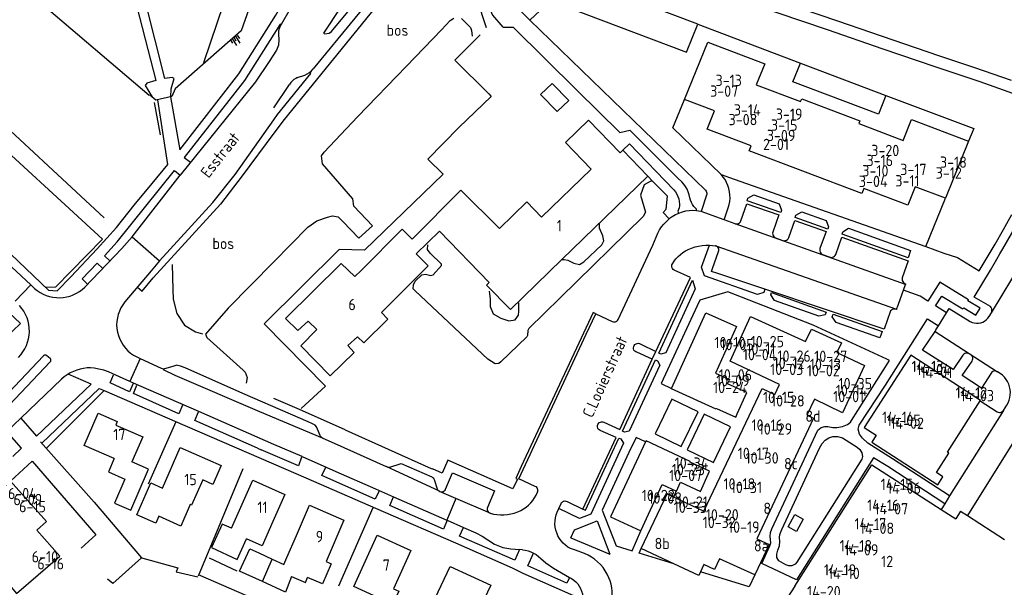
# Model space of a CAD drawing. Header units: metres. Extents: x 226218 to 240385, y 439369 to 449677.
# Tile 240 of 256: x 235944 to 236161, y 445119 to 445244. Entities that reach past the tile are written whole.
import ezdxf

# ---------------------------------------------------------------- set-up
doc = ezdxf.new("R2010")
doc.units = ezdxf.units.M
doc.header["$MEASUREMENT"] = 0
for name, color, linetype in [('BIJGEBOUW', 4, 'Continuous'), ('DAKRAND', 4, 'Continuous'), ('DAKRAND-BYG', 4, 'Continuous'), ('FUNKTIEAAND', 253, 'Continuous'), ('HEG', 253, 'Continuous'), ('HEK', 253, 'Continuous'), ('HOOFDGEBOUW', 4, 'Continuous'), ('HUISNUMMER', 253, 'Continuous'), ('KANTVERH', 253, 'Continuous'), ('MUUR', 253, 'Continuous'), ('OVLIJNOBJ', 253, 'Continuous'), ('RASTER', 253, 'Continuous'), ('STRAATNAAM', 253, 'Continuous'), ('TALUD', 253, 'Continuous'), ('TUSSENMUUR', 253, 'Continuous')]:
    doc.layers.add(name, color=color, linetype=linetype)
doc.styles.get("Standard").update_dxf_attribs({"font": 'iso.shx'})

# ---------------------------------------------------------------- blocks, each defined once
blk = doc.blocks.new('TA', base_point=(75009.5, 300012))
for p, q in [((75009.5, 300012.5), (75010, 300012.5)), ((75009.5, 300012.25), (75010.5, 300012.25)), ((75009.5, 300012), (75010, 300012)), ((75009.5, 300011.75), (75010.5, 300011.75)), ((75009.5, 300011.5), (75010, 300011.5))]:
    blk.add_line(p, q)

msp = doc.modelspace()

# ---------------------------------------------------------------- linework, layer by layer
at = {"layer": 'BIJGEBOUW'}
for points in [[(236093.64, 445243.32), (236059.58, 445256.17), (236051.9, 445248.93), (236056.55, 445244.21), (236061.09, 445248.48), (236091.13, 445237.16), (236093.64, 445243.32)], [(236135.15, 445227.61), (236133.46, 445223.47), (236114.58, 445230.6), (236116.27, 445234.74), (236135.15, 445227.61)]]:
    msp.add_lwpolyline(points, dxfattribs=at)
at = {"layer": 'DAKRAND'}
msp.add_line((236031.42, 445192.64), (236036.6, 445197.65), dxfattribs=at)
for points in [[(236049.8, 445198.23), (236041.26, 445206.71), (236030.53, 445195.91), (236028.35, 445198.08), (236019.27, 445188.95)], [(236104.42, 445162.04), (236100.17, 445163.96), (236100.52, 445164.74)], [(235964.77, 445147.47), (235963.49, 445144.52), (235967.09, 445142.96), (235964.79, 445137.67), (235968.4, 445136.1), (235972.33, 445145.15), (235968.66, 445146.74)], [(235974.58, 445134.74), (235973.91, 445133.21), (235969.72, 445135.04), (235972.81, 445142.11), (235975.42, 445140.97)], [(235990.61, 445132.09), (235988.59, 445133.02), (235986.21, 445127.83), (235991.92, 445125.21), (235993.97, 445129.78)], [(236003.91, 445121.45), (236006.97, 445120.13), (236007.45, 445121.24)]]:
    msp.add_lwpolyline(points, dxfattribs=at)
at = {"layer": 'DAKRAND-BYG'}
for points in [[(236062.52, 445224.02), (236058.89, 445227.77), (236061.46, 445230.26), (236065.09, 445226.51), (236062.52, 445224.02)], [(236089.93, 445150.15), (236093.65, 445157.8), (236087.9, 445160.59), (236084.19, 445152.93), (236089.93, 445150.15)], [(236097.08, 445146.6), (236100.83, 445154.48), (236094.98, 445157.27), (236091.23, 445149.39), (236097.08, 445146.6)]]:
    msp.add_lwpolyline(points, dxfattribs=at)
at = {"layer": 'HEG'}
for p, q in [((235973.56, 445226.06), (235974.92, 445218.92)), ((235949.85, 445149.88), (235962.56, 445162.48)), ((235972.32, 445141.9), (235978.41, 445155.63)), ((235983.38, 445121.64), (235993.25, 445145.26)), ((235985.7, 445125.61), (235991.8, 445122.74))]:
    msp.add_line(p, q, dxfattribs=at)
for points in [[(235835.74, 445344.5), (235871.14, 445314.25), (235899.71, 445290), (235934.34, 445260.07), (235972.5, 445227.69)], [(235821.52, 445330.28), (235861.03, 445294.05), (235901.58, 445256.64), (235934.54, 445226.49), (235962.51, 445200.59)], [(235970.54, 445125.64), (235978.79, 445123.34), (235978.46, 445122.52), (235983.22, 445121.38)]]:
    msp.add_lwpolyline(points, dxfattribs=at)
at = {"layer": 'HEK'}
msp.add_line((235924.39, 445158.5), (235944.03, 445177.25), dxfattribs=at)
for points in [[(235870.72, 445385.65), (235881.6, 445396.81), (235918.18, 445363.32), (235944.07, 445339.8), (235981.36, 445305.66), (236007.04, 445282.2), (235992.78, 445241.86), (235978.18, 445229.08), (235977.47, 445227.33), (235973.93, 445226.52), (235972.6, 445227.63)], [(235893.98, 445261.05), (235894.49, 445258.08), (235912.83, 445241.15), (235933.72, 445221.89), (235962.15, 445195.88), (235951.76, 445185.29), (235949.53, 445185.23)]]:
    msp.add_lwpolyline(points, dxfattribs=at)
at = {"layer": 'HOOFDGEBOUW'}
for p, q in [((236077.05, 445215.5), (236082.58, 445209.8)), ((236082.58, 445209.8), (236063.57, 445191.37)), ((235971.07, 445152.28), (235968.66, 445146.74)), ((236115.02, 445119.33), (236132.04, 445146.09)), ((236132.04, 445146.09), (236147.33, 445136.27)), ((236147.33, 445136.27), (236150.59, 445134.17)), ((236151.59, 445135.91), (236150.59, 445134.17)), ((236151.59, 445135.91), (236153.15, 445134.91)), ((235999.77, 445133.6), (235997.38, 445128.26)), ((236153.15, 445134.91), (236161.32, 445129.66)), ((235997.38, 445128.26), (235993.97, 445129.78)), ((236002.85, 445125.63), (236004.97, 445130.53)), ((235996.67, 445126.66), (235999.62, 445125.31)), ((236088.32, 445124.28), (236081.11, 445127.65)), ((235999.62, 445125.31), (236002.17, 445124.14)), ((236002.17, 445124.14), (236002.85, 445125.63)), ((236115.02, 445119.33), (236113.44, 445116.84))]:
    msp.add_line(p, q, dxfattribs=at)
for points in [[(236153.39, 445217.52), (236148.26, 445204.92), (236141.61, 445207.43), (236139.97, 445203.39), (236130.23, 445207.08), (236129.79, 445205.97), (236104.96, 445215.37), (236105.41, 445216.47), (236095.66, 445220.16), (236097.31, 445224.21), (236090.67, 445226.73), (236095.8, 445239.33), (236108.37, 445234.57), (236106.49, 445229.96), (236116.31, 445226.24), (236116.55, 445226.85), (236129.36, 445222), (236129.12, 445221.39), (236138.93, 445217.68), (236140.8, 445222.28), (236153.39, 445217.52)], [(236059.12, 445200.74), (236070.07, 445211.36), (236064.37, 445217.24), (236069.45, 445222.17), (236076.46, 445214.93), (236077.05, 445215.5)], [(236049.8, 445198.23), (236055.83, 445204.09), (236059.12, 445200.74)], [(236063.57, 445191.37), (236052.22, 445180.35), (236046.96, 445185.77), (236047.56, 445186.35), (236036.6, 445197.65)], [(236019.27, 445188.95), (236017.85, 445187.63), (236014.85, 445190.54), (236002.59, 445178.41), (236005.26, 445175.75), (236007.6, 445177.79), (236009.48, 445175.92), (236005.93, 445172.32), (236012.45, 445165.75), (236017.75, 445170.87), (236016.34, 445172.39), (236018.46, 445174.37), (236019.87, 445173.05), (236025.17, 445178.27), (236023.8, 445179.69), (236034.07, 445190.01), (236031.42, 445192.64)], [(236081.11, 445127.65), (236086.84, 445139.68), (236094.9, 445135.84), (236107.82, 445162.96), (236110.59, 445161.64), (236111.63, 445163.81), (236100.77, 445168.99), (236105.26, 445178.82), (236117.39, 445173.29), (236118.7, 445176.01), (236125.3, 445173.02), (236124.28, 445170.85), (236130.39, 445167.99), (236125.57, 445157.58)], [(236087.82, 445162.96), (236095.39, 445179.67), (236102.13, 445176.62), (236097.48, 445166.34), (236100.61, 445164.93), (236100.52, 445164.74)], [(236155.94, 445160.19), (236156, 445160.29), (236140.6, 445170.27), (236130.34, 445154.32), (236132.96, 445152.64), (236132.01, 445151.12), (236146.61, 445141.71), (236147.73, 445143.46), (236146.33, 445144.39), (236149.05, 445148.65), (236148.71, 445148.87), (236155.94, 445160.19)], [(236097.72, 445158.55), (236097.65, 445158.4), (236087.78, 445162.87), (236087.82, 445162.96)], [(236097.72, 445158.55), (236101.96, 445156.62), (236102.29, 445157.33), (236104.42, 445162.04)], [(236125.57, 445157.58), (236119.37, 445160.58), (236119.34, 445160.6), (236117.7, 445157.08), (236119.13, 445156.42)], [(235964.77, 445147.47), (235958.14, 445150.35), (235961.23, 445157.47), (235965.43, 445155.64), (235965.1, 445154.88), (235971.07, 445152.28)], [(236119.13, 445156.42), (236106.62, 445129.74), (236109.34, 445128.49), (236106.2, 445121.84)], [(236082.07, 445151.2), (236074.35, 445134.6), (236081, 445131.51)], [(236091.88, 445146.71), (236091.94, 445146.85), (236082.17, 445151.4), (236082.07, 445151.2)], [(235975.42, 445140.97), (235979.32, 445149.89), (235988.37, 445145.93)], [(236089.81, 445142.27), (236094.17, 445140.25), (236096.18, 445144.7), (236091.88, 445146.71)], [(235988.37, 445145.93), (235986.56, 445141.79), (235984.29, 445142.79), (235981.83, 445137.17), (235981.52, 445137.31), (235979.47, 445132.6), (235974.58, 445134.74)], [(235952.75, 445125.97), (235947.63, 445131.66), (235949.8, 445133.61), (235941.82, 445142.49), (235939.29, 445140.26), (235939.82, 445139.66), (235933.38, 445133.95), (235932.85, 445134.55), (235930.33, 445132.32), (235938.17, 445123.47), (235936.58, 445122.06)], [(235990.61, 445132.09), (235995.36, 445142.7), (236002.43, 445139.53), (235999.77, 445133.6)], [(236081, 445131.51), (236085.75, 445141.74), (236088.89, 445140.28), (236089.81, 445142.27)], [(236004.97, 445130.53), (236007.84, 445137.18), (236015.46, 445133.89)], [(236015.46, 445133.89), (236011.52, 445124.76), (236012.65, 445124.27), (236010.74, 445119.82), (236007.45, 445121.24)], [(236030.25, 445127.17), (236026.39, 445118.75), (236027.57, 445118.21), (236025.8, 445114.37), (236022.54, 445115.87), (236022.98, 445116.83), (236017.63, 445119.28), (236022.81, 445130.59), (236030.25, 445127.17)], [(235997.49, 445120.34), (235992.43, 445122.65), (235994.68, 445127.57), (235996.67, 445126.66)], [(235939.65, 445118.6), (235941.23, 445119.96), (235943.16, 445117.71), (235952.75, 445125.97)], [(236106.2, 445121.84), (236098.4, 445125.37), (236097.31, 445123), (236094.96, 445124.09), (236094.18, 445122.49)], [(236036.39, 445107.01), (236028.82, 445110.45), (236031.05, 445115.34), (236034.3, 445113.86), (236038.89, 445123.64), (236047.9, 445119.53)], [(236094.18, 445122.49), (236093.8, 445121.71), (236088.32, 445124.28)], [(236003.91, 445121.45), (236002.55, 445118.02), (235997.49, 445120.34)], [(236047.9, 445119.53), (236045.8, 445115.05), (236044.12, 445115.81), (236040.77, 445108.66), (236037.8, 445110.01), (236036.39, 445107.01)]]:
    msp.add_lwpolyline(points, dxfattribs=at)
at = {"layer": 'KANTVERH'}
for p, q in [((236056.55, 445244.21), (236095.31, 445206.67)), ((236093.64, 445243.32), (236116.27, 445234.74)), ((236005.24, 445231.53), (236006.81, 445232.09)), ((236000, 445224.88), (236003.47, 445230.04)), ((235977.2, 445227.27), (235979.27, 445215.58)), ((235965.37, 445195.29), (235978.04, 445211.01)), ((235968.75, 445196.37), (235979.33, 445209.99)), ((235978.04, 445211.01), (235979.33, 445209.99)), ((236082.58, 445209.8), (236083.63, 445208.71)), ((236095.52, 445205.57), (236094.32, 445202.01)), ((236143.91, 445194.24), (236148.26, 445204.92)), ((235973.38, 445187.32), (235988.2, 445203.64)), ((235974.74, 445191.12), (235986.54, 445203.98)), ((236099.41, 445200.17), (236100.31, 445202.81)), ((236089.17, 445202.06), (236089.37, 445201.56)), ((236093.3, 445202.16), (236093.33, 445202.47)), ((236094.32, 445202.01), (236094.27, 445202.02)), ((236099.41, 445200.17), (236094.32, 445202.01)), ((235946.32, 445185.81), (235932.22, 445198.87)), ((236101.82, 445199.3), (236099.41, 445200.17)), ((236139.46, 445185.92), (236101.82, 445199.3)), ((235966.4, 445193.8), (235968.75, 445196.37)), ((235968.75, 445196.37), (235974.74, 445191.12)), ((236097.54, 445194.41), (236097.59, 445194.39)), ((236097.59, 445194.39), (236097.54, 445194.41)), ((236097.59, 445194.39), (236137.5, 445180.43)), ((236110.76, 445196.17), (236112.39, 445195.59)), ((235958.25, 445185.3), (235966.4, 445193.8)), ((236121.15, 445192.52), (236122.81, 445191.93)), ((235974.74, 445191.12), (235972.92, 445188.88)), ((236158.19, 445189.07), (236159.65, 445191.5)), ((236158.42, 445179.64), (236165.29, 445190.97)), ((235972.92, 445188.88), (235967.08, 445182.04)), ((235942.88, 445182.18), (235946.32, 445185.81)), ((235946.32, 445185.81), (235947.14, 445185.03)), ((236139, 445184.63), (236139.46, 445185.92)), ((236139.49, 445186.01), (236139.46, 445185.92)), ((236119.08, 445176.88), (236100.22, 445184.24)), ((236071.08, 445179.41), (236070.48, 445179.68)), ((236137.5, 445180.43), (236137.47, 445180.35)), ((236146.76, 445176.8), (236148.52, 445179.62)), ((236157.91, 445178.79), (236158.42, 445179.64)), ((236135.31, 445169.41), (236119.08, 445176.88)), ((236145.97, 445175.54), (236159.74, 445166.64)), ((236080.99, 445172.72), (236084.36, 445171.11)), ((235949.16, 445170.16), (235936.07, 445156.38)), ((235950.62, 445169.53), (235949.88, 445170.18)), ((236083.55, 445169.38), (236080.14, 445170.93)), ((236083.55, 445169.38), (236084.36, 445171.11)), ((236153.87, 445170.36), (236153.51, 445170.58)), ((235937.54, 445155.03), (235950.64, 445168.83)), ((235970.45, 445169.56), (235968.2, 445164.45)), ((235970.45, 445169.56), (235975.13, 445167.42)), ((235977.73, 445167.89), (235978.46, 445168.08)), ((235968.2, 445164.45), (235964.47, 445166.19)), ((235975.13, 445167.42), (235975.54, 445167.31)), ((235975.54, 445167.31), (235975.95, 445167.36)), ((235975.95, 445167.36), (235977.73, 445167.89)), ((236160.39, 445166.22), (236159.74, 445166.64)), ((235953.11, 445165.02), (235944.13, 445156.42)), ((235961.44, 445162.97), (235948.75, 445150.85)), ((235961.44, 445162.97), (235962.56, 445162.48)), ((236155.94, 445160.19), (236159.68, 445157.79)), ((236161.07, 445158.11), (236161.83, 445159.27)), ((236161.07, 445158.11), (236149.2, 445139.24)), ((235944.13, 445156.42), (235941.06, 445153.48)), ((236166.86, 445156.95), (236153.15, 445134.91)), ((235944.3, 445149.75), (235941.06, 445153.48)), ((236006.23, 445147.9), (236000, 445150.62)), ((236010.63, 445152.07), (236015.46, 445149.89)), ((235942.39, 445147.92), (235944.3, 445149.75)), ((235996.41, 445149.81), (235997.18, 445149.43)), ((236015.46, 445149.89), (236024.77, 445145.75)), ((235941.82, 445142.49), (235946.63, 445146.92)), ((236025.62, 445145.58), (236028.11, 445146.37)), ((236028.11, 445146.37), (236034.85, 445143.44)), ((236036.54, 445140.26), (236024.77, 445145.75)), ((236024.77, 445145.75), (236025.62, 445145.58)), ((236035.4, 445142.84), (236036.04, 445140.83)), ((236036.54, 445140.26), (236036.59, 445140.24)), ((236036.59, 445140.24), (236036.54, 445140.26)), ((236040.18, 445138.68), (236036.59, 445140.24)), ((236040.18, 445138.68), (236038.22, 445133.88)), ((236047.72, 445135.41), (236040.18, 445138.68)), ((236062.92, 445136.45), (236063.4, 445137.54)), ((236064.74, 445138.03), (236068.24, 445136.35)), ((236148.12, 445137.52), (236147.33, 445136.27)), ((236149.2, 445139.24), (236148.12, 445137.52)), ((236062.58, 445135.67), (236062.92, 445136.45)), ((236038.22, 445133.88), (236038.25, 445133.87)), ((236038.25, 445133.87), (236041.85, 445132.3)), ((236065.59, 445130), (236074.21, 445126.38)), ((236054.89, 445127.36), (236054.21, 445127.42)), ((236066.57, 445127.3), (236065.52, 445127.63)), ((236068.57, 445126.54), (236066.57, 445127.3)), ((236065.27, 445121.26), (236065.7, 445121.01))]:
    msp.add_line(p, q, dxfattribs=at)
for points in [[(235979.27, 445215.58), (235992.3, 445232.37), (236000.44, 445245.3), (236002.71, 445249.39), (236004.15, 445252.65), (236015.3, 445284.54), (236015.07, 445285.11)], [(236016.7, 445282.82), (236006.03, 445252.18), (236004.93, 445249.39), (236003.57, 445246.67), (236001.58, 445243.23), (236001.41, 445243.31), (235993.51, 445230.91), (235980.23, 445213.93), (235981.58, 445212.85)], [(236038.31, 445268.52), (236028.54, 445254.66), (236002.29, 445222.3), (236000, 445219.24)], [(236035.66, 445268.13), (236027.07, 445255.88), (236008.68, 445233.48)], [(236029.43, 445269.26), (236010.94, 445241.34), (236011.28, 445241.22), (236012.2, 445241.36), (236012.7, 445241.67), (236024.46, 445255.83), (236025.98, 445257.77), (236032.64, 445267.31)], [(236041.46, 445268.52), (236041.71, 445267.85), (236043.07, 445261.31), (236044.16, 445254.23), (236044.86, 445250.18), (236045.49, 445246.94), (236046, 445245.24), (236046.88, 445242.57)], [(236043.5, 445268.76), (236044.16, 445266.21), (236045.09, 445260.72), (236045.93, 445253.64), (236047.01, 445248.15), (236048.29, 445245.29), (236050.55, 445242.65)], [(236062.79, 445265.51), (236066.24, 445263.75), (236071.16, 445261.35), (236076.87, 445258.7), (236085.05, 445255.29), (236092.65, 445252.59), (236101.23, 445249.37), (236111.25, 445245.83), (236122.16, 445242.11), (236134.45, 445237.87), (236145.9, 445233.95), (236155.88, 445230.7), (236165.16, 445227.37), (236172.8, 445224.9)], [(236162.88, 445230.86), (236154.8, 445233.7), (236146.8, 445236.31), (236139.3, 445238.91), (236131.79, 445241.51), (236124.54, 445243.95), (236116.49, 445246.71), (236106.67, 445250.1), (236097.64, 445253.43), (236090.73, 445255.96), (236086.2, 445257.6), (236082.74, 445258.97), (236077.97, 445261.01), (236072.13, 445263.63)], [(235968.59, 445251.79), (235973.97, 445230.87), (235971.94, 445230.34), (235971.62, 445229.78), (235973.2, 445227.13)], [(235881.51, 445249.83), (235897.71, 445234.5), (235900.36, 445234.97), (235905.3, 445230.3), (235905.04, 445227.66), (235926.17, 445207.5), (235928.82, 445207.92), (235933.82, 445203.25), (235933.45, 445200.56), (235950.25, 445184.64), (235952.17, 445184.5), (235955.19, 445187.55), (235960.97, 445193.77), (235965.27, 445198.46), (235969.16, 445203.36), (235973.15, 445208.16), (235976.62, 445212.36), (235974.35, 445226.61)], [(235977.27, 445227.28), (235977.31, 445229.09), (235977.98, 445231.36), (235977.52, 445231.53), (235975.9, 445231.35), (235971.63, 445248.26)], [(236001.58, 445243.23), (236001.23, 445242.52), (236001.12, 445242.16), (236001.05, 445241.78), (236001.01, 445241.4), (236001.02, 445241.01), (236001.13, 445239.91), (236001.02, 445238.71), (236000.58, 445237.62), (235998.93, 445235.12), (235995.94, 445230.62), (235979.33, 445209.99)], [(236050.62, 445242.65), (236052.86, 445242.65), (236066.93, 445228.68), (236076.38, 445219.43), (236078.61, 445219.93)], [(236045.53, 445240.95), (236039.92, 445235.38), (236047.47, 445227.95), (236048, 445227.34), (236040.85, 445220.49), (236033.99, 445213.57), (236037.35, 445210.22), (236020.03, 445193.44), (236014.41, 445193.61), (235997.85, 445177.21), (236011.38, 445163.44), (236006, 445158.49)], [(236006.81, 445232.09), (236007.34, 445232.34), (236007.84, 445232.66), (236008.29, 445233.04), (236008.68, 445233.48)], [(236000, 445222.24), (236000.83, 445223.42), (236008.16, 445232.44), (236007.83, 445232.66)], [(236005.24, 445231.53), (236004.82, 445231.33), (236004.42, 445231.08), (236004.06, 445230.77), (236003.74, 445230.42), (236003.47, 445230.04)], [(236098.74, 445210.15), (236088.1, 445220.43), (236090.67, 445226.73)], [(236135.15, 445227.61), (236154.52, 445220.3), (236153.39, 445217.52)], [(235986.54, 445203.98), (235991.44, 445210.14), (236000, 445222.24)], [(236000, 445219.24), (235993.02, 445209.89), (235988.2, 445203.64)], [(236090.04, 445208.52), (236089.21, 445209.35), (236078.61, 445219.93)], [(236077.05, 445215.5), (236078.5, 445216.91), (236088.3, 445206.8)], [(236100.31, 445202.81), (236100.51, 445203.5), (236100.64, 445204.2), (236100.71, 445204.92), (236100.7, 445205.64), (236100.62, 445206.35), (236100.47, 445207.05), (236100.25, 445207.73), (236099.96, 445208.39), (236099.61, 445209.02), (236099.2, 445209.6), (236098.74, 445210.15)], [(236098.74, 445210.15), (236101.65, 445209.13), (236143.91, 445194.24)], [(236087.28, 445200.35), (236085.95, 445201.78), (236086.65, 445202.48), (236086.88, 445205.36), (236083.63, 445208.71)], [(236091.86, 445205.02), (236091.71, 445205.67), (236091.49, 445206.3), (236091.22, 445206.91), (236090.88, 445207.48), (236090.49, 445208.02), (236090.04, 445208.52)], [(236088.3, 445206.8), (236088.65, 445206.34), (236088.95, 445205.85), (236089.2, 445205.32), (236089.39, 445204.77), (236089.51, 445204.21), (236089.58, 445203.63)], [(236092.43, 445203.51), (236092.18, 445203.99), (236091.99, 445204.49), (236091.86, 445205.02)], [(236095.31, 445206.67), (236095.46, 445206.49), (236095.55, 445206.27), (236095.6, 445206.04), (236095.59, 445205.8), (236095.52, 445205.57)], [(236104.48, 445204.38), (236104.66, 445204.91), (236105.96, 445205.66), (236111.55, 445203.7), (236112.1, 445202.32), (236111.9, 445201.76), (236104.48, 445204.38)], [(236089.58, 445203.63), (236089.58, 445203.22), (236089.5, 445202.81), (236089.36, 445202.42), (236089.17, 445202.06)], [(236093.33, 445202.47), (236092.99, 445202.78), (236092.69, 445203.13), (236092.43, 445203.51)], [(236103.13, 445199.93), (236104.43, 445203.71), (236111.5, 445201.22), (236110.16, 445197.46)], [(236089.37, 445201.56), (236088.64, 445201.23), (236087.94, 445200.82), (236087.28, 445200.35)], [(236093.3, 445202.16), (236092.5, 445202.19), (236091.7, 445202.15), (236090.9, 445202.03), (236090.13, 445201.83), (236089.37, 445201.56)], [(236094.27, 445202.02), (236093.79, 445202.1), (236093.3, 445202.16)], [(236115.07, 445200.65), (236115.27, 445201.2), (236116.58, 445201.92), (236121.95, 445200), (236122.48, 445198.61), (236122.3, 445198.12), (236115.07, 445200.65)], [(236159.22, 445194.77), (236161.11, 445198.03), (236162.96, 445201.32)], [(236084.8, 445197.19), (236085.17, 445197.91), (236085.61, 445198.59), (236086.11, 445199.23), (236086.67, 445199.82), (236087.28, 445200.35)], [(236101.82, 445199.3), (236102.08, 445199.24), (236102.35, 445199.26), (236102.61, 445199.34), (236102.83, 445199.49), (236103.01, 445199.69), (236103.13, 445199.93)], [(236113.69, 445196.23), (236115.02, 445199.98), (236121.92, 445197.57), (236120.57, 445193.8)], [(236160.98, 445193.74), (236162.88, 445197.03), (236164.74, 445200.34)], [(236076.02, 445178.19), (236083.65, 445194.58), (236084.8, 445197.19)], [(236110.16, 445197.46), (236110.11, 445197.2), (236110.13, 445196.94), (236110.21, 445196.7), (236110.35, 445196.48), (236110.53, 445196.3), (236110.76, 445196.17)], [(236112.39, 445195.59), (236112.65, 445195.54), (236112.92, 445195.56), (236113.17, 445195.65), (236113.39, 445195.79), (236113.57, 445195.99), (236113.69, 445196.23)], [(236124.06, 445192.54), (236125.39, 445196.31), (236140.07, 445191.14), (236138.75, 445187.36)], [(236125.45, 445196.99), (236125.65, 445197.53), (236126.9, 445198.28), (236140.54, 445193.42), (236140.02, 445191.8), (236125.45, 445196.99)], [(235963.81, 445191.08), (235962.6, 445192.23), (235965.37, 445195.29)], [(236091.5, 445193.61), (236092.23, 445193.91), (236092.99, 445194.16), (236093.77, 445194.35), (236094.56, 445194.48), (236095.35, 445194.54), (236096.15, 445194.55)], [(236108.43, 445184.84), (236108.19, 445184.15), (236106.75, 445183.7), (236095.06, 445187.82), (236094.44, 445189.7), (236096.15, 445194.55)], [(236096.15, 445194.55), (236096.84, 445194.5), (236097.54, 445194.41)], [(236098.2, 445193.15), (236098.24, 445193.4), (236098.22, 445193.65), (236098.14, 445193.89), (236098, 445194.1), (236097.81, 445194.27), (236097.59, 445194.39)], [(236143.91, 445194.24), (236147.91, 445192.83), (236150.91, 445191.85), (236155.73, 445188.93), (236159.22, 445194.77)], [(236087.98, 445190.42), (236088.35, 445191), (236088.78, 445191.54), (236089.24, 445192.04), (236089.76, 445192.51), (236090.3, 445192.92), (236090.89, 445193.29), (236091.5, 445193.61)], [(236108.43, 445184.84), (236098.04, 445188.3), (236096.66, 445188.76), (236096.87, 445189.38), (236098.2, 445193.15)], [(236120.57, 445193.8), (236120.51, 445193.55), (236120.51, 445193.29), (236120.59, 445193.04), (236120.73, 445192.82), (236120.92, 445192.64), (236121.15, 445192.52)], [(236122.81, 445191.93), (236123.06, 445191.87), (236123.32, 445191.89), (236123.57, 445191.97), (236123.78, 445192.11), (236123.95, 445192.31), (236124.06, 445192.54)], [(236159.65, 445191.5), (236160.31, 445192.62), (236160.98, 445193.74)], [(235958.88, 445185.93), (235957.69, 445187.11), (235961.01, 445190.56), (235962.25, 445189.44)], [(236087.88, 445189.7), (236087.86, 445189.94), (236087.89, 445190.19), (236087.98, 445190.42)], [(236088.35, 445189.04), (236088.14, 445189.22), (236087.98, 445189.44), (236087.88, 445189.7)], [(236084.36, 445171.11), (236091.99, 445187.46), (236088.35, 445189.04)], [(236158.22, 445181.05), (236154.63, 445183.06), (236158.19, 445189.07)], [(235969.86, 445185.26), (235970.91, 445184.42), (235973.38, 445187.32)], [(236092.42, 445186.82), (236093.05, 445184.9), (236086.51, 445170.8), (236085.42, 445170.55), (236085.02, 445170.77), (236092.42, 445186.82)], [(236138.75, 445187.36), (236138.7, 445187.08), (236138.73, 445186.8), (236138.84, 445186.53), (236139.01, 445186.3), (236139.23, 445186.12), (236139.49, 445186.01)], [(236148.52, 445179.62), (236146.1, 445181.16), (236147.46, 445183.34), (236152.13, 445180.5), (236152.32, 445180.76), (236154.98, 445179.14), (236155.91, 445180.67), (236153.24, 445182.28), (236153.39, 445182.52), (236147.03, 445186.4), (236144.37, 445182.24), (236142.72, 445183.29), (236139, 445184.63)], [(235947.14, 445185.03), (235947.73, 445184.55), (235948.37, 445184.13), (235949.04, 445183.76), (235949.75, 445183.47), (235950.48, 445183.23), (235951.23, 445183.07), (235951.98, 445182.98), (235952.75, 445182.97), (235953.51, 445183.02), (235954.27, 445183.15), (235955.01, 445183.34), (235955.72, 445183.61), (235956.41, 445183.94), (235957.07, 445184.34), (235957.68, 445184.79), (235958.25, 445185.3)], [(236100.22, 445184.24), (236094.06, 445182.46), (236093.46, 445181.15), (236085.5, 445164.05), (236087.82, 445162.96)], [(236136.07, 445179.82), (236134.76, 445176.06), (236108.43, 445184.84)], [(236121.94, 445179.75), (236121.75, 445179.22), (236120.32, 445178.87), (236110.56, 445182.37), (236109.72, 445183.6), (236109.9, 445184.12), (236121.94, 445179.75)], [(236137.5, 445180.43), (236137.81, 445181.32), (236137.98, 445181.79), (236139, 445184.63)], [(235943.6, 445169.81), (235944.13, 445170.4), (235944.6, 445171.03), (235945.01, 445171.7), (235945.35, 445172.41), (235945.62, 445173.15), (235945.83, 445173.91), (235945.96, 445174.68), (235946.01, 445175.47), (235945.99, 445176.25), (235945.9, 445177.04), (235945.73, 445177.81), (235945.5, 445178.56), (235945.19, 445179.28), (235944.81, 445179.97), (235944.37, 445180.62), (235943.87, 445181.23)], [(235967.08, 445182.04), (235966.63, 445181.4), (235966.23, 445180.73), (235965.9, 445180.02), (235965.63, 445179.28), (235965.44, 445178.52), (235965.32, 445177.75)], [(236158.42, 445179.64), (236158.51, 445179.93), (236158.54, 445180.22), (236158.5, 445180.52), (236158.39, 445180.8), (236158.22, 445181.05)], [(236070.48, 445179.68), (236054.61, 445145.74), (236053.44, 445143.1), (236053.78, 445142.97), (236052.78, 445140.82), (236038.38, 445147.1), (236037.18, 445144.29), (236035.04, 445145.18)], [(236057.72, 445141.34), (236054.08, 445143.03), (236068.98, 445174.95), (236071.08, 445179.41), (236074.7, 445177.73)], [(236134.32, 445175.54), (236133.82, 445174.11), (236124.16, 445177.47), (236123.25, 445178.76), (236123.47, 445179.31), (236134.32, 445175.54)], [(236137.47, 445180.35), (236137.25, 445180.44), (236137.01, 445180.47), (236136.76, 445180.44), (236136.54, 445180.36), (236136.34, 445180.22), (236136.18, 445180.04), (236136.07, 445179.82)], [(236148.52, 445179.62), (236149.13, 445180.61), (236153.77, 445177.72)], [(236153.77, 445177.72), (236154.2, 445177.52), (236154.65, 445177.4), (236155.12, 445177.34), (236155.59, 445177.35), (236156.06, 445177.43), (236156.5, 445177.59), (236156.92, 445177.8), (236157.3, 445178.08), (236157.63, 445178.42), (236157.91, 445178.79)], [(235965.32, 445177.75), (235965.29, 445176.95), (235965.35, 445176.16), (235965.48, 445175.37), (235965.69, 445174.6), (235965.97, 445173.86), (235966.33, 445173.15), (235966.75, 445172.47), (235967.23, 445171.84), (235967.78, 445171.27), (235968.38, 445170.74), (235969.03, 445170.28), (235969.72, 445169.89), (235970.45, 445169.56)], [(236074.7, 445177.73), (236074.95, 445177.64), (236075.21, 445177.62), (236075.46, 445177.67), (236075.7, 445177.79), (236075.89, 445177.97), (236076.02, 445178.19)], [(236135.01, 445163.67), (236144.3, 445178.32), (236146.76, 445176.8)], [(236145.97, 445175.54), (236146.17, 445175.85), (236146.76, 445176.8)], [(236152.15, 445170.3), (236149.96, 445167.1), (236143.23, 445171.37), (236145.97, 445175.54)], [(236080.14, 445170.93), (236079.89, 445171.03), (236079.67, 445171.2), (236079.51, 445171.42), (236079.42, 445171.67), (236079.39, 445171.94), (236079.44, 445172.21), (236079.55, 445172.45), (236079.73, 445172.66), (236079.96, 445172.81), (236080.21, 445172.89), (236080.48, 445172.91), (236080.75, 445172.84), (236080.99, 445172.72)], [(235949.88, 445170.18), (235949.71, 445170.28), (235949.52, 445170.3), (235949.33, 445170.27), (235949.16, 445170.16)], [(236153.51, 445170.58), (236153.28, 445170.69), (236153.02, 445170.74), (236152.77, 445170.73), (236152.53, 445170.64), (236152.32, 445170.5), (236152.15, 445170.3)], [(236154.17, 445169), (236154.28, 445169.23), (236154.32, 445169.48), (236154.3, 445169.74), (236154.22, 445169.98), (236154.07, 445170.19), (236153.87, 445170.36)], [(235950.64, 445168.83), (235950.73, 445168.95), (235950.78, 445169.1), (235950.77, 445169.26), (235950.72, 445169.41), (235950.62, 445169.53)], [(235975.54, 445167.1), (235978.16, 445165.91), (235996.83, 445157.85), (236010.63, 445152.07), (236010.32, 445152.28), (236010.22, 445152.54), (236009.63, 445153.95), (236009.43, 445154.48), (236009.13, 445154.85), (236008.56, 445155.12), (236007.58, 445155.55), (236003.67, 445157.29), (235993.18, 445161.87), (235980.42, 445167.52), (235979.39, 445167.86), (235978.46, 445168.08)], [(236072.86, 445155.5), (236076.39, 445153.89), (236083.55, 445169.38)], [(236084.25, 445169.28), (236084.71, 445169.01), (236085.25, 445168.07), (236078.44, 445153.53), (236077.38, 445153.27), (236076.95, 445153.51), (236084.25, 445169.28)], [(236148.12, 445137.52), (236135.52, 445145.7), (236132.41, 445147.62), (236115.37, 445120.71), (236107.72, 445124.35), (236109.5, 445128.2), (236109.69, 445128.92), (236109.58, 445130.26), (236109.65, 445131.15), (236109.97, 445131.95), (236114.16, 445140.94), (236120.1, 445153.77), (236120.81, 445154.32), (236121.63, 445154.57), (236122.3, 445154.55), (236123.4, 445154.34), (236124.33, 445154.37), (236125.54, 445154.53), (236126.68, 445154.96), (236127.29, 445155.49), (236127.56, 445155.9), (236135.96, 445169.11), (236135.31, 445169.41)], [(236158.37, 445166.35), (236156.23, 445163.01), (236152, 445165.82), (236154.17, 445169)], [(235944.13, 445156.42), (235947.58, 445152.45), (235959.64, 445163.91), (235954.61, 445166.13)], [(235960.33, 445167.44), (235959.55, 445167.49), (235958.76, 445167.47), (235957.98, 445167.38), (235957.21, 445167.22), (235956.46, 445167), (235955.73, 445166.72), (235955.02, 445166.38), (235954.35, 445165.98), (235953.71, 445165.52), (235953.11, 445165.02)], [(235964.47, 445166.19), (235963.47, 445166.61), (235962.44, 445166.96), (235961.39, 445167.24), (235960.33, 445167.44)], [(235968.93, 445164.02), (235968.12, 445162.17), (235963.85, 445164.18), (235964.61, 445165.98)], [(236159.74, 445166.64), (236159.51, 445166.76), (236159.25, 445166.81), (236158.99, 445166.78), (236158.75, 445166.7), (236158.54, 445166.55), (236158.37, 445166.35)], [(236161.83, 445159.27), (236162.12, 445159.8), (236162.35, 445160.36), (236162.51, 445160.94), (236162.59, 445161.53), (236162.61, 445162.14), (236162.56, 445162.74), (236162.44, 445163.33), (236162.25, 445163.9), (236161.99, 445164.45), (236161.67, 445164.96), (236161.3, 445165.43), (236160.87, 445165.85), (236160.39, 445166.22)], [(236000, 445150.62), (235983.45, 445157.86), (235970.17, 445163.58), (235968.2, 445164.45)], [(235979.79, 445159.28), (235979.02, 445157.38), (235968.99, 445161.84), (235969.76, 445163.64)], [(236149.2, 445139.24), (236136.62, 445147.41), (236131.12, 445150.9), (236129.96, 445151.97), (236129.33, 445152.88), (236129.03, 445153.98), (236129.24, 445154.88), (236135.01, 445163.67)], [(235962.56, 445162.48), (235980.32, 445154.81), (236005.39, 445143.93)], [(236015.75, 445153.83), (236005.67, 445158.34), (236000, 445160.76)], [(235996.41, 445149.81), (235982.57, 445155.91), (235983.39, 445157.76)], [(236159.68, 445157.79), (236159.92, 445157.69), (236160.18, 445157.64), (236160.44, 445157.66), (236160.69, 445157.76), (236160.9, 445157.91), (236161.07, 445158.11)], [(236072.05, 445153.67), (236071.82, 445153.8), (236071.63, 445153.99), (236071.5, 445154.22), (236071.43, 445154.48), (236071.43, 445154.75), (236071.51, 445155), (236071.65, 445155.23), (236071.84, 445155.41), (236072.08, 445155.54), (236072.34, 445155.6), (236072.6, 445155.58), (236072.86, 445155.5)], [(236015.75, 445153.83), (236034.76, 445145.29), (236035.04, 445145.18)], [(236068.24, 445136.35), (236075.54, 445152.1), (236072.05, 445153.67)], [(235948.5, 445151.14), (235960.3, 445137.83), (235970.74, 445125.58), (235964.42, 445119.92), (235963.3, 445120.89)], [(236068.24, 445136.35), (236068.78, 445136.1), (236076.18, 445151.96), (236076.58, 445151.8), (236077.2, 445150.85), (236069.96, 445135.25), (236067.51, 445134.27), (236062.92, 445136.45)], [(236082.07, 445151.2), (236079.96, 445152.15), (236078.4, 445148.8), (236072.5, 445136.12), (236075.58, 445128.25), (236079.09, 445127.09), (236081, 445131.51)], [(236129.98, 445147.95), (236129.84, 445147.33), (236115.48, 445124.64), (236115.09, 445124.17), (236114.36, 445123.79), (236113.68, 445123.8), (236113.07, 445124.04), (236111.49, 445124.95), (236111.02, 445125.63), (236111.03, 445126.41), (236111.3, 445127.28), (236111.64, 445128.25), (236111.71, 445129.18), (236111.61, 445130.05), (236111.68, 445130.75), (236112.16, 445131.83), (236120.49, 445149.81), (236121.08, 445150.79), (236121.72, 445151.51), (236122.55, 445152.09), (236123.44, 445152.34), (236124.45, 445152.38), (236125.53, 445152.04), (236128.75, 445150.01), (236129.37, 445149.46), (236129.79, 445148.76), (236129.98, 445147.95)], [(236006.08, 445147.8), (236005.46, 445145.89), (235997.18, 445149.43)], [(235946.63, 445146.92), (235960.67, 445130.66), (235957.46, 445127.68)], [(236006.23, 445147.9), (236013.66, 445144.6), (236022.43, 445140.83), (236026.4, 445139.07)], [(236023.22, 445140.36), (236022.38, 445138.54), (236010.61, 445143.72), (236011.45, 445145.59)], [(236037.93, 445140.73), (236039.46, 445144.35), (236048.72, 445140.34), (236047.2, 445136.7)], [(236005.39, 445143.93), (236024.11, 445135.77), (236040.08, 445128.92), (236052.64, 445123.38), (236054.95, 445122.18), (236066.13, 445117.28)], [(236034.85, 445143.44), (236035.04, 445143.34), (236035.2, 445143.2), (236035.32, 445143.03), (236035.4, 445142.84)], [(236036.04, 445140.83), (236036.16, 445140.6), (236036.33, 445140.41), (236036.54, 445140.26)], [(236036.59, 445140.24), (236036.84, 445140.17), (236037.11, 445140.16), (236037.36, 445140.22), (236037.59, 445140.34), (236037.79, 445140.51), (236037.93, 445140.73)], [(236054.54, 445136.05), (236055.14, 445136.38), (236055.72, 445136.78), (236056.25, 445137.22), (236056.74, 445137.71), (236057.19, 445138.24), (236057.58, 445138.81), (236057.93, 445139.41), (236058.21, 445140.05)], [(236058.21, 445140.05), (236058.29, 445140.29), (236058.3, 445140.55), (236058.24, 445140.8), (236058.12, 445141.03), (236057.95, 445141.21), (236057.72, 445141.34)], [(236086.85, 445139.67), (236086.89, 445139.77), (236088.36, 445139.12), (236088.8, 445140.27)], [(236038.25, 445133.87), (236037.45, 445131.91), (236025.63, 445137.13), (236026.4, 445139.07)], [(236026.4, 445139.07), (236032.33, 445136.44), (236038.22, 445133.88)], [(236063.4, 445137.54), (236063.54, 445137.77), (236063.73, 445137.95), (236063.96, 445138.08), (236064.23, 445138.13), (236064.49, 445138.11), (236064.74, 445138.03)], [(236047.2, 445136.7), (236047.13, 445136.45), (236047.13, 445136.19), (236047.2, 445135.94)], [(236047.2, 445135.94), (236047.32, 445135.72), (236047.5, 445135.54), (236047.72, 445135.41)], [(236047.72, 445135.41), (236048.48, 445135.23), (236049.25, 445135.11), (236050.02, 445135.06), (236050.8, 445135.07), (236051.57, 445135.14), (236052.34, 445135.28), (236053.09, 445135.47), (236053.83, 445135.73), (236054.54, 445136.05)], [(236065.52, 445127.63), (236064.93, 445127.96), (236064.38, 445128.35), (236063.88, 445128.81), (236063.43, 445129.31), (236063.04, 445129.85), (236062.71, 445130.44), (236062.45, 445131.06), (236062.25, 445131.71), (236062.12, 445132.37), (236062.07, 445133.04), (236062.09, 445133.71), (236062.18, 445134.38), (236062.35, 445135.03), (236062.58, 445135.67)], [(236065.59, 445130), (236066.39, 445131.73), (236071.35, 445133.73), (236074.21, 445126.38)], [(236116.88, 445134.14), (236115.41, 445131.41), (236113.52, 445132.45), (236114.99, 445135.15), (236116.88, 445134.14)], [(236054.21, 445127.42), (236053.19, 445125.05), (236041, 445130.34), (236041.85, 445132.3)], [(236041.85, 445132.3), (236044.61, 445131.08), (236045.97, 445130.36), (236047.22, 445129.52), (236048.68, 445128.59), (236050.52, 445127.87), (236052.33, 445127.58), (236054.21, 445127.42)], [(236054.89, 445127.36), (236055.51, 445127.26), (236056.13, 445127.1), (236056.73, 445126.89), (236057.3, 445126.62)], [(236065.27, 445121.26), (236064.71, 445119.99), (236056.06, 445123.78), (236057.3, 445126.62)], [(236057.3, 445126.62), (236057.89, 445126.28), (236058.44, 445125.88), (236058.95, 445125.43)], [(236088.32, 445124.28), (236080.62, 445126.62), (236081.11, 445127.65)], [(236058.95, 445125.43), (236060.04, 445124.47), (236061.73, 445123.3), (236065.27, 445121.26)], [(236073.97, 445121.2), (236073.6, 445121.98), (236073.17, 445122.73), (236072.67, 445123.44), (236072.11, 445124.1), (236071.49, 445124.71), (236070.82, 445125.27), (236070.11, 445125.76), (236069.36, 445126.18), (236068.57, 445126.54)], [(236106.2, 445121.84), (236104.96, 445119.21), (236094.18, 445122.49)], [(236065.7, 445121.01), (236066.2, 445120.67), (236066.67, 445120.27), (236067.08, 445119.82), (236067.43, 445119.32), (236067.73, 445118.79), (236067.95, 445118.22), (236068.11, 445117.63), (236068.19, 445117.02), (236068.2, 445116.41), (236068.14, 445115.8), (236068, 445115.21), (236067.8, 445114.63)], [(236074.72, 445117.45), (236074.7, 445118.22), (236074.61, 445118.99), (236074.46, 445119.74), (236074.25, 445120.48), (236073.97, 445121.2)]]:
    msp.add_lwpolyline(points, dxfattribs=at)
at = {"layer": 'MUUR'}
for p, q in [((235926.23, 445194.21), (235944.03, 445177.25)), ((236014.31, 445119.43), (236021.89, 445136.72))]:
    msp.add_line(p, q, dxfattribs=at)
at = {"layer": 'OVLIJNOBJ'}
for points in [[(235982.83, 445281.09), (235992.12, 445273.01), (235996.31, 445269.76), (235984.49, 445234.81)], [(236000, 445190.89), (236007.52, 445198.53), (236009.52, 445199.94), (236011.87, 445200.72), (236012.92, 445201.01), (236014.21, 445200.78), (236015.23, 445199.82), (236018.79, 445196.12), (236021.8, 445198.86), (236017.69, 445203.2), (236017.46, 445204.81), (236010.77, 445212.47), (236010.49, 445214.24), (236011.08, 445215.06), (236018.45, 445222.91), (236029.3, 445234.06), (236037.03, 445242.1), (236038.92, 445244.1), (236039.73, 445244.68)], [(236041.46, 445244.59), (236043.41, 445242.61), (236043.64, 445241.91), (236043.77, 445240.71)], [(236083.63, 445208.71), (236083.05, 445208.64), (236081.75, 445207.88), (236080.95, 445205.6), (236082.02, 445201.85), (236081.55, 445200.92), (236063.21, 445182.97), (236056.3, 445176.2), (236056.05, 445175.71), (236055.97, 445174.62), (236055.82, 445174.32), (236050.13, 445168.83), (236049.67, 445168.44), (236048.88, 445168.36), (236047.21, 445169.39), (236031.22, 445184.5), (236030.78, 445184.95), (236030.8, 445185.8), (236031.22, 445186.59), (236032.64, 445188.05), (236033.49, 445188.13), (236034.63, 445187.85), (236035.18, 445188.04), (236037.01, 445190.04), (236037.02, 445190.39), (236034.48, 445192.78), (236033.95, 445193.59), (236034.02, 445194.63)], [(236063.57, 445191.37), (236064.09, 445191.4), (236064.88, 445191.28), (236066.26, 445190.61), (236067.45, 445190.28), (236068.45, 445190.86), (236072.41, 445194.65), (236072.83, 445195.49), (236072.6, 445196.64), (236071.89, 445198.29), (236071.92, 445199.43)], [(235977.51, 445190.27), (235977.71, 445184.76), (235977.77, 445182.63), (235978.59, 445179.5), (235980.25, 445176.92), (235982.71, 445175.42), (235984.26, 445175.03)], [(236000, 445190.89), (235989.93, 445180.67), (235984.93, 445174.91), (235985.18, 445174.17), (235993.23, 445166.95), (235993.69, 445166.53), (235994.08, 445165.33), (235993.85, 445164.09)], [(236047.53, 445184.4), (236047.62, 445183.85), (236047.79, 445182.7), (236047.76, 445181.01), (236048.42, 445179.4), (236050.14, 445178.42), (236051.86, 445177.89), (236053.26, 445178.11), (236053.98, 445179.14), (236054.05, 445180.03), (236054.09, 445181.82)]]:
    msp.add_lwpolyline(points, dxfattribs=at)
at = {"layer": 'RASTER'}
msp.add_line((235983.28, 445121.88), (235995.65, 445116.5), dxfattribs=at)
at = {"layer": 'TUSSENMUUR'}
msp.add_line((235997.49, 445120.34), (235999.62, 445125.31), dxfattribs=at)

# ---------------------------------------------------------------- block references
at = {"layer": 'TALUD', "xscale": 1.83, "yscale": 1.83, "rotation": 302.995}
msp.add_blockref('TA', (235991.14, 445240.43), dxfattribs=at)

# ---------------------------------------------------------------- texts
at = {"layer": 'FUNKTIEAAND'}
for p in [(236024.89, 445240.75), (235986.43, 445193.7)]:
    msp.add_text('bos', height=2.5, dxfattribs=at).set_placement(p)
at = {"layer": 'HUISNUMMER'}
for s, p in [('3-13', (236097.52, 445229.66)), ('3-07', (236096.32, 445227.3)), ('3-14', (236101.55, 445223.15)), ('3-19', (236110.82, 445222.21)), ('3-08', (236100.4, 445221.02)), ('3-15', (236109.75, 445219.8)), ('2-01', (236108.01, 445215.54)), ('3-09', (236108.84, 445217.51)), ('3-20', (236131.9, 445214.2)), ('3-16', (236130.85, 445212)), ('3-18', (236147.07, 445211.62)), ('3-10', (236129.92, 445209.72)), ('3-17', (236138.3, 445210.02)), ('3-12', (236146.13, 445209.24)), ('3-04', (236129.17, 445207.39)), ('3-11', (236137.21, 445207.51)), ('1', (236062.46, 445197.61)), ('6', (236016.46, 445180.21)), ('10-25', (236105.27, 445172.03)), ('10-10', (236097.26, 445171.84)), ('10-05', (236098.59, 445171.37)), ('10-11', (236104.32, 445170.41)), ('10-04', (236103.55, 445169.17)), ('10-26', (236111.19, 445168.84)), ('10-27', (236119.3, 445168.79)), ('10-03', (236109.58, 445165.92)), ('10-12', (236110.33, 445167.26)), ('10-02', (236117.68, 445165.63)), ('10-13', (236118.34, 445167.02)), ('14-13', (236140.79, 445166.56)), ('14-04', (236141.86, 445165.88)), ('10-09', (236097.65, 445163.44)), ('10-06', (236098.22, 445164.69)), ('14-01', (236142.8, 445165.26)), ('10-24', (236096.97, 445161.92)), ('10-14', (236124.06, 445161.25)), ('10-35', (236124.67, 445162.77)), ('10-15', (236107.99, 445159.72)), ('10-28', (236109.77, 445158.96)), ('10-01', (236123.49, 445159.91)), ('14-12', (236150.51, 445160.76)), ('14-03', (236151.55, 445160.11)), ('8d', (236117.35, 445155.6)), ('14-14', (236134.29, 445155.32)), ('14-05', (236135.29, 445154.66)), ('10-16', (236105.46, 445153.62)), ('10-29', (236107.05, 445152.76)), ('14-02', (236136.12, 445154.04)), ('17', (235964.54, 445151.55)), ('10-17', (236102.42, 445147.38)), ('10-30', (236104.14, 445146.36)), ('10-23', (236087.86, 445143.8)), ('10-34', (236088.48, 445145.22)), ('8c', (236112.64, 445145.11)), ('15', (235980.22, 445141.61)), ('10-07', (236087.28, 445142.51)), ('10-18', (236099.27, 445140.65)), ('10-31', (236100.89, 445139.87)), ('14-15', (236133.98, 445140.53)), ('14-06', (236135.36, 445139.72)), ('6-04', (235941.29, 445138.52)), ('6-09', (235942.51, 445137.18)), ('10-22', (236081.23, 445138.09)), ('10-08', (236082.68, 445137.53)), ('6-15', (235943.75, 445135.63)), ('11', (235996.37, 445135.48)), ('10-33', (236088.28, 445135.49)), ('10-21', (236088.96, 445136.63)), ('8', (236108.08, 445135.26)), ('14-16', (236130.99, 445135.94)), ('14-07', (236132.6, 445135.15)), ('10-20', (236095.36, 445133.82)), ('10-32', (236094.68, 445132.15)), ('10-19', (236100.27, 445131.11)), ('14-17', (236128.2, 445131.84)), ('14-08', (236129.38, 445130.85)), ('9', (236009.25, 445129.02)), ('8b', (236084.06, 445127.49)), ('8a', (236106, 445127)), ('14-18', (236124.92, 445127)), ('6-10', (235946.54, 445124.56)), ('14-09', (236125.93, 445126.09)), ('6-16', (235947.77, 445123.03)), ('7', (236024.04, 445122.73)), ('12', (236134.08, 445123.54)), ('14-19', (236121.44, 445121.66)), ('14-10', (236122.36, 445120.91)), ('14-20', (236117.73, 445116.87))]:
    msp.add_text(s, height=2.5, dxfattribs=at).set_placement(p)
at = {"layer": 'STRAATNAAM'}
for s, rotation, p in [('Esstraat', 51.8685, (235985.6, 445209.2)), ('C.Looierstraat', 65.7932, (236070.29, 445156.3))]:
    msp.add_text(s, height=2.5, rotation=rotation, dxfattribs=at).set_placement(p)

doc.saveas('drawing.dxf')
